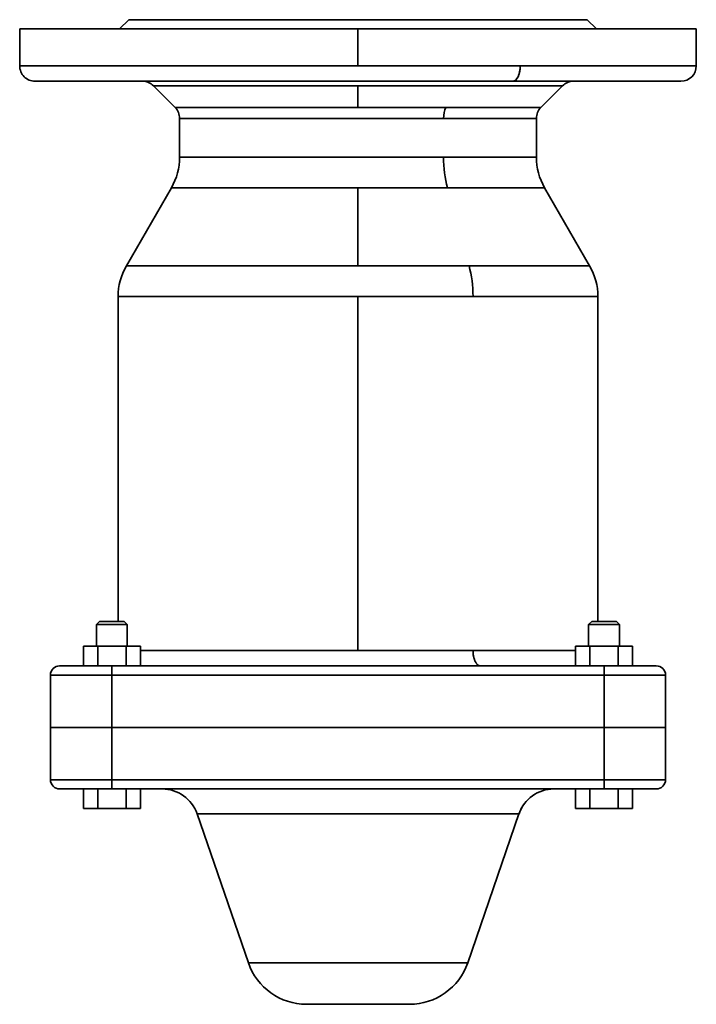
# Model space of a CAD drawing. Header units: inches. Extents: x 3928 to 5133, y 295 to 1597.
# Tile 3 of 12: x 4407 to 4627, y 295 to 615. Entities that reach past the tile are written whole.
import ezdxf

# ---------------------------------------------------------------- set-up
doc = ezdxf.new("R2010")
doc.units = ezdxf.units.IN
doc.header["$MEASUREMENT"] = 0

msp = doc.modelspace()

# ---------------------------------------------------------------- linework, layer by layer
at = {"color": 7, "lineweight": 35, "ltscale": 0.106066}
for p, q in [((4442.39, 615.19), (4439.39, 612.19)), ((4439.39, 612.19), (4442.39, 615.19)), ((4594.39, 612.19), (4591.39, 615.19)), ((4591.39, 615.19), (4594.39, 612.19))]:
    msp.add_line(p, q, dxfattribs=at)
at = {"color": 7, "lineweight": 35}
for p, q in [((4591.39, 615.19), (4442.39, 615.19)), ((4516.89, 612.19), (4406.89, 612.19)), ((4626.89, 612.19), (4516.89, 612.19)), ((4406.89, 600.19), (4516.89, 600.19)), ((4406.89, 600.19), (4516.89, 600.19)), ((4516.89, 600.19), (4569.63, 600.19)), ((4516.89, 600.19), (4569.63, 600.19)), ((4569.63, 600.19), (4626.89, 600.19)), ((4626.89, 600.19), (4569.63, 600.19)), ((4567.23, 595.19), (4411.89, 595.19)), ((4446.82, 595.19), (4586.96, 595.19)), ((4516.89, 593.73), (4450.36, 593.73)), ((4516.89, 593.73), (4450.36, 593.73)), ((4583.43, 593.73), (4516.89, 593.73)), ((4583.43, 593.73), (4516.89, 593.73)), ((4567.23, 595.19), (4621.85, 595.19)), ((4609.04, 595.19), (4586.96, 595.19)), ((4457.43, 586.65), (4516.89, 586.65)), ((4516.89, 586.65), (4457.43, 586.65)), ((4516.89, 586.65), (4545.4, 586.65)), ((4545.4, 586.65), (4516.89, 586.65)), ((4545.4, 586.65), (4576.35, 586.65)), ((4576.14, 586.65), (4545.4, 586.65)), ((4544.7, 583.12), (4458.89, 583.12)), ((4458.89, 583.12), (4544.7, 583.12)), ((4574.89, 583.12), (4544.7, 583.12)), ((4544.7, 583.12), (4574.89, 583.12)), ((4458.89, 570.55), (4544.7, 570.55)), ((4458.89, 570.55), (4544.7, 570.55)), ((4544.7, 570.55), (4574.89, 570.55)), ((4574.89, 570.55), (4544.7, 570.55)), ((4441.57, 535.19), (4456.21, 560.55)), ((4516.89, 560.55), (4456.21, 560.55)), ((4516.89, 560.55), (4456.21, 560.55)), ((4545.98, 560.55), (4516.89, 560.55)), ((4516.89, 560.55), (4516.89, 535.19)), ((4545.98, 560.55), (4516.89, 560.55)), ((4516.89, 535.19), (4516.89, 560.55)), ((4577.57, 560.55), (4545.98, 560.55)), ((4545.98, 560.55), (4577.57, 560.55)), ((4592.21, 535.19), (4577.57, 560.55)), ((4441.57, 535.19), (4516.89, 535.19)), ((4450.79, 535.19), (4516.89, 535.19)), ((4516.89, 535.19), (4553, 535.19)), ((4516.89, 535.19), (4553, 535.19)), ((4553, 535.19), (4592.21, 535.19)), ((4553, 535.19), (4592.21, 535.19)), ((4516.89, 525.19), (4438.89, 525.19)), ((4438.89, 419.59), (4438.89, 525.19)), ((4516.89, 525.19), (4448.44, 525.19)), ((4554.29, 525.19), (4516.89, 525.19)), ((4516.89, 410.19), (4516.89, 525.19)), ((4516.89, 525.19), (4516.89, 410.19)), ((4554.29, 525.19), (4516.89, 525.19)), ((4594.64, 525.19), (4554.29, 525.19)), ((4594.89, 525.19), (4554.29, 525.19)), ((4594.89, 419.59), (4594.89, 525.19)), ((4446.13, 410.19), (4516.89, 410.19)), ((4446.13, 410.19), (4516.89, 410.19)), ((4516.89, 410.19), (4554.29, 410.19)), ((4516.89, 410.19), (4554.29, 410.19)), ((4554.29, 410.19), (4587.65, 410.19)), ((4587.65, 410.19), (4554.29, 410.19)), ((4436.89, 405.19), (4596.89, 405.19)), ((4436.89, 405.19), (4596.89, 405.19)), ((4436.89, 402.19), (4416.89, 402.19)), ((4436.89, 402.19), (4416.89, 402.19)), ((4596.89, 402.19), (4436.89, 402.19)), ((4436.89, 402.19), (4596.89, 402.19)), ((4616.89, 402.19), (4596.89, 402.19)), ((4616.89, 402.19), (4596.89, 402.19)), ((4436.89, 385.19), (4416.89, 385.19)), ((4416.89, 385.19), (4436.89, 385.19)), ((4596.89, 385.19), (4436.89, 385.19)), ((4436.89, 385.19), (4596.89, 385.19)), ((4436.89, 385.19), (4596.89, 385.19)), ((4436.89, 385.19), (4596.89, 385.19)), ((4616.89, 385.19), (4596.89, 385.19)), ((4596.89, 385.19), (4616.89, 385.19)), ((4436.89, 368.19), (4416.89, 368.19)), ((4416.89, 368.19), (4436.89, 368.19)), ((4596.89, 368.19), (4436.89, 368.19)), ((4436.89, 368.19), (4596.89, 368.19)), ((4616.89, 368.19), (4596.89, 368.19)), ((4596.89, 368.19), (4616.89, 368.19)), ((4596.89, 365.19), (4436.89, 365.19)), ((4596.89, 365.19), (4436.89, 365.19)), ((4453.22, 365.19), (4580.57, 365.19)), ((4481.24, 308.68), (4464.57, 357.1)), ((4464.57, 357.1), (4569.22, 357.1)), ((4569.22, 357.1), (4464.57, 357.1)), ((4481.24, 308.68), (4464.57, 357.1)), ((4464.57, 357.1), (4481.24, 308.68)), ((4569.22, 357.1), (4552.55, 308.68)), ((4552.55, 308.68), (4569.22, 357.1)), ((4481.24, 308.68), (4552.55, 308.68)), ((4552.55, 308.68), (4481.24, 308.68)), ((4533.64, 295.19), (4500.15, 295.19)), ((4533.64, 295.19), (4500.15, 295.19))]:
    msp.add_line(p, q, dxfattribs=at)
at = {"color": 7, "lineweight": 35, "ltscale": 0.008968}
for p, q in [((4442.39, 615.19), (4442.75, 615.19)), ((4591.03, 615.19), (4591.39, 615.19))]:
    msp.add_line(p, q, dxfattribs=at)
at = {"color": 7, "lineweight": 35, "ltscale": 0.02682}
for p, q in [((4442.75, 615.19), (4443.82, 615.19)), ((4589.96, 615.19), (4591.03, 615.19))]:
    msp.add_line(p, q, dxfattribs=at)
at = {"color": 7, "lineweight": 35, "ltscale": 0.044411}
for p, q in [((4443.82, 615.19), (4445.6, 615.19)), ((4588.18, 615.19), (4589.96, 615.19))]:
    msp.add_line(p, q, dxfattribs=at)
at = {"color": 7, "lineweight": 35, "ltscale": 0.061575}
for p, q in [((4445.6, 615.19), (4448.06, 615.19)), ((4585.72, 615.19), (4588.18, 615.19))]:
    msp.add_line(p, q, dxfattribs=at)
at = {"color": 7, "lineweight": 35, "ltscale": 0.078148}
for p, q in [((4448.06, 615.19), (4451.19, 615.19)), ((4582.6, 615.19), (4585.72, 615.19))]:
    msp.add_line(p, q, dxfattribs=at)
at = {"color": 7, "lineweight": 35, "ltscale": 0.093967}
for p, q in [((4451.19, 615.19), (4454.95, 615.19)), ((4578.84, 615.19), (4582.6, 615.19))]:
    msp.add_line(p, q, dxfattribs=at)
at = {"color": 7, "lineweight": 35, "ltscale": 0.108879}
for p, q in [((4454.95, 615.19), (4459.3, 615.19)), ((4574.48, 615.19), (4578.84, 615.19))]:
    msp.add_line(p, q, dxfattribs=at)
at = {"color": 7, "lineweight": 35, "ltscale": 0.122746}
for p, q in [((4459.3, 615.19), (4464.21, 615.19)), ((4569.57, 615.19), (4574.48, 615.19))]:
    msp.add_line(p, q, dxfattribs=at)
at = {"color": 7, "lineweight": 35, "ltscale": 0.135429}
for p, q in [((4464.21, 615.19), (4469.63, 615.19)), ((4564.15, 615.19), (4569.57, 615.19))]:
    msp.add_line(p, q, dxfattribs=at)
at = {"color": 7, "lineweight": 35, "ltscale": 0.146808}
for p, q in [((4469.63, 615.19), (4475.5, 615.19)), ((4558.28, 615.19), (4564.15, 615.19))]:
    msp.add_line(p, q, dxfattribs=at)
at = {"color": 7, "lineweight": 35, "ltscale": 0.156772}
for p, q in [((4475.5, 615.19), (4481.77, 615.19)), ((4552.01, 615.19), (4558.28, 615.19))]:
    msp.add_line(p, q, dxfattribs=at)
at = {"color": 7, "lineweight": 35, "ltscale": 0.16523}
for p, q in [((4481.77, 615.19), (4488.38, 615.19)), ((4545.4, 615.19), (4552.01, 615.19))]:
    msp.add_line(p, q, dxfattribs=at)
at = {"color": 7, "lineweight": 35, "ltscale": 0.172092}
for p, q in [((4488.38, 615.19), (4495.27, 615.19)), ((4538.52, 615.19), (4545.4, 615.19))]:
    msp.add_line(p, q, dxfattribs=at)
at = {"color": 7, "lineweight": 35, "ltscale": 0.177299}
for p, q in [((4495.27, 615.19), (4502.36, 615.19)), ((4531.43, 615.19), (4538.52, 615.19))]:
    msp.add_line(p, q, dxfattribs=at)
at = {"color": 7, "lineweight": 35, "ltscale": 0.180798}
for p, q in [((4502.36, 615.19), (4509.59, 615.19)), ((4524.19, 615.19), (4531.43, 615.19))]:
    msp.add_line(p, q, dxfattribs=at)
at = {"color": 7, "lineweight": 35, "ltscale": 0.182558}
for p, q in [((4509.59, 615.19), (4516.89, 615.19)), ((4516.89, 615.19), (4524.19, 615.19))]:
    msp.add_line(p, q, dxfattribs=at)
at = {"color": 7, "lineweight": 35, "ltscale": 0.3}
for p, q in [((4406.89, 600.19), (4406.89, 612.19)), ((4516.89, 600.19), (4516.89, 612.19)), ((4516.89, 612.19), (4516.89, 600.19)), ((4626.89, 600.19), (4626.89, 612.19))]:
    msp.add_line(p, q, dxfattribs=at)
at = {"color": 7, "lineweight": 35, "ltscale": 0.013242}
for p, q in [((4406.89, 612.19), (4407.42, 612.19)), ((4626.36, 612.19), (4626.89, 612.19))]:
    msp.add_line(p, q, dxfattribs=at)
at = {"color": 7, "lineweight": 35, "ltscale": 0.039599}
msp.add_line((4407.42, 612.19), (4409.01, 612.19), dxfattribs=at)
at = {"color": 7, "lineweight": 35, "ltscale": 0.065574}
msp.add_line((4409.01, 612.19), (4411.63, 612.19), dxfattribs=at)
at = {"color": 7, "lineweight": 35, "ltscale": 0.090916}
for p, q in [((4411.63, 612.19), (4415.27, 612.19)), ((4618.52, 612.19), (4622.16, 612.19))]:
    msp.add_line(p, q, dxfattribs=at)
at = {"color": 7, "lineweight": 35, "ltscale": 0.115385}
for p, q in [((4415.27, 612.19), (4419.88, 612.19)), ((4613.9, 612.19), (4618.52, 612.19))]:
    msp.add_line(p, q, dxfattribs=at)
at = {"color": 7, "lineweight": 35, "ltscale": 0.138742}
for p, q in [((4419.88, 612.19), (4425.43, 612.19)), ((4608.35, 612.19), (4613.9, 612.19))]:
    msp.add_line(p, q, dxfattribs=at)
at = {"color": 7, "lineweight": 35, "ltscale": 0.160764}
for p, q in [((4425.43, 612.19), (4431.86, 612.19)), ((4601.92, 612.19), (4608.35, 612.19))]:
    msp.add_line(p, q, dxfattribs=at)
at = {"color": 7, "lineweight": 35, "ltscale": 0.181235}
for p, q in [((4431.86, 612.19), (4439.11, 612.19)), ((4594.67, 612.19), (4601.92, 612.19))]:
    msp.add_line(p, q, dxfattribs=at)
at = {"color": 7, "lineweight": 35, "ltscale": 0.199962}
for p, q in [((4439.11, 612.19), (4447.11, 612.19)), ((4586.68, 612.19), (4594.67, 612.19))]:
    msp.add_line(p, q, dxfattribs=at)
at = {"color": 7, "lineweight": 35, "ltscale": 0.216763}
for p, q in [((4447.11, 612.19), (4455.78, 612.19)), ((4578, 612.19), (4586.68, 612.19))]:
    msp.add_line(p, q, dxfattribs=at)
at = {"color": 7, "lineweight": 35, "ltscale": 0.231477}
for p, q in [((4455.78, 612.19), (4465.04, 612.19)), ((4568.75, 612.19), (4578, 612.19))]:
    msp.add_line(p, q, dxfattribs=at)
at = {"color": 7, "lineweight": 35, "ltscale": 0.243962}
for p, q in [((4465.04, 612.19), (4474.8, 612.19)), ((4558.99, 612.19), (4568.75, 612.19))]:
    msp.add_line(p, q, dxfattribs=at)
at = {"color": 7, "lineweight": 35, "ltscale": 0.254095}
for p, q in [((4474.8, 612.19), (4484.96, 612.19)), ((4548.82, 612.19), (4558.99, 612.19))]:
    msp.add_line(p, q, dxfattribs=at)
at = {"color": 7, "lineweight": 35, "ltscale": 0.261784}
for p, q in [((4484.96, 612.19), (4495.43, 612.19)), ((4538.35, 612.19), (4548.82, 612.19))]:
    msp.add_line(p, q, dxfattribs=at)
at = {"color": 7, "lineweight": 35, "ltscale": 0.266953}
for p, q in [((4495.43, 612.19), (4506.11, 612.19)), ((4527.67, 612.19), (4538.35, 612.19))]:
    msp.add_line(p, q, dxfattribs=at)
at = {"color": 7, "lineweight": 35, "ltscale": 0.269547}
for p, q in [((4506.11, 612.19), (4516.89, 612.19)), ((4516.89, 612.19), (4527.67, 612.19))]:
    msp.add_line(p, q, dxfattribs=at)
at = {"color": 7, "lineweight": 35, "ltscale": 0.065575}
msp.add_line((4622.16, 612.19), (4624.78, 612.19), dxfattribs=at)
at = {"color": 7, "lineweight": 35, "ltscale": 0.039598}
msp.add_line((4624.78, 612.19), (4626.36, 612.19), dxfattribs=at)
at = {"color": 7, "lineweight": 35, "ltscale": 0.02178}
msp.add_line((4411.9, 595.19), (4412.77, 595.19), dxfattribs=at)
at = {"color": 7, "lineweight": 35, "ltscale": 0.060532}
msp.add_line((4412.77, 595.19), (4415.19, 595.19), dxfattribs=at)
at = {"color": 7, "lineweight": 35, "ltscale": 0.100128}
msp.add_line((4415.19, 595.19), (4419.2, 595.19), dxfattribs=at)
at = {"color": 7, "lineweight": 35, "ltscale": 0.138773}
msp.add_line((4419.2, 595.19), (4424.75, 595.19), dxfattribs=at)
at = {"color": 7, "lineweight": 35, "ltscale": 0.475}
for p, q in [((4443.24, 595.19), (4424.24, 595.19)), ((4443.24, 595.19), (4424.24, 595.19)), ((4424.24, 595.19), (4443.24, 595.19)), ((4424.24, 595.19), (4443.24, 595.19)), ((4491.95, 595.19), (4472.95, 595.19)), ((4472.95, 595.19), (4491.95, 595.19)), ((4560.83, 595.19), (4541.83, 595.19)), ((4541.83, 595.19), (4560.83, 595.19)), ((4609.54, 595.19), (4590.54, 595.19)), ((4609.54, 595.19), (4590.54, 595.19)), ((4590.54, 595.19), (4609.54, 595.19)), ((4590.54, 595.19), (4609.54, 595.19))]:
    msp.add_line(p, q, dxfattribs=at)
at = {"color": 7, "lineweight": 35, "ltscale": 0.174628}
msp.add_line((4424.75, 595.19), (4431.73, 595.19), dxfattribs=at)
at = {"color": 7, "lineweight": 35, "ltscale": 0.206036}
msp.add_line((4431.73, 595.19), (4439.97, 595.19), dxfattribs=at)
at = {"color": 7, "lineweight": 35, "ltscale": 0.231717}
msp.add_line((4439.97, 595.19), (4449.24, 595.19), dxfattribs=at)
at = {"color": 7, "lineweight": 35, "ltscale": 0.25087}
msp.add_line((4449.24, 595.19), (4459.28, 595.19), dxfattribs=at)
at = {"color": 7, "lineweight": 35, "ltscale": 0.25}
for p, q in [((4450.36, 593.73), (4457.43, 586.65)), ((4583.43, 593.73), (4576.36, 586.65)), ((4441.89, 418.59), (4431.89, 418.59)), ((4431.89, 418.59), (4441.89, 418.59)), ((4601.89, 418.59), (4591.89, 418.59)), ((4591.89, 418.59), (4601.89, 418.59))]:
    msp.add_line(p, q, dxfattribs=at)
at = {"color": 7, "lineweight": 35, "ltscale": 0.263231}
msp.add_line((4459.28, 595.19), (4469.81, 595.19), dxfattribs=at)
at = {"color": 7, "lineweight": 35, "ltscale": 0.269044}
msp.add_line((4469.81, 595.19), (4480.57, 595.19), dxfattribs=at)
at = {"color": 7, "lineweight": 35, "ltscale": 0.268935}
msp.add_line((4480.57, 595.19), (4491.32, 595.19), dxfattribs=at)
at = {"color": 7, "lineweight": 35, "ltscale": 0.263795}
msp.add_line((4491.32, 595.19), (4501.88, 595.19), dxfattribs=at)
at = {"color": 7, "lineweight": 35, "ltscale": 0.254645}
msp.add_line((4501.88, 595.19), (4512.06, 595.19), dxfattribs=at)
at = {"color": 7, "lineweight": 35, "ltscale": 0.242516}
msp.add_line((4512.06, 595.19), (4521.76, 595.19), dxfattribs=at)
at = {"color": 7, "lineweight": 35, "ltscale": 0.176777}
for p, q in [((4516.89, 593.73), (4516.89, 586.65)), ((4516.89, 586.65), (4516.89, 593.73))]:
    msp.add_line(p, q, dxfattribs=at)
at = {"color": 7, "lineweight": 35, "ltscale": 0.22836}
msp.add_line((4521.76, 595.19), (4530.9, 595.19), dxfattribs=at)
at = {"color": 7, "lineweight": 35, "ltscale": 0.213007}
msp.add_line((4530.9, 595.19), (4539.42, 595.19), dxfattribs=at)
at = {"color": 7, "lineweight": 35, "ltscale": 0.197142}
msp.add_line((4539.42, 595.19), (4547.3, 595.19), dxfattribs=at)
at = {"color": 7, "lineweight": 35, "ltscale": 0.18129}
msp.add_line((4547.3, 595.19), (4554.55, 595.19), dxfattribs=at)
at = {"color": 7, "lineweight": 35, "ltscale": 0.316931}
msp.add_line((4554.55, 595.19), (4567.23, 595.19), dxfattribs=at)
at = {"color": 7, "lineweight": 35, "ltscale": 0.095018}
msp.add_line((4580.44, 595.19), (4584.24, 595.19), dxfattribs=at)
at = {"color": 7, "lineweight": 35, "ltscale": 0.087877}
msp.add_line((4588.3, 595.19), (4591.81, 595.19), dxfattribs=at)
at = {"color": 7, "lineweight": 35, "ltscale": 0.079268}
msp.add_line((4595.49, 595.19), (4598.66, 595.19), dxfattribs=at)
at = {"color": 7, "lineweight": 35, "ltscale": 0.069495}
msp.add_line((4601.95, 595.19), (4604.73, 595.19), dxfattribs=at)
at = {"color": 7, "lineweight": 35, "ltscale": 0.058849}
msp.add_line((4607.59, 595.19), (4609.94, 595.19), dxfattribs=at)
at = {"color": 7, "lineweight": 35, "ltscale": 0.321346}
msp.add_line((4621.89, 595.19), (4609.04, 595.19), dxfattribs=at)
at = {"color": 7, "lineweight": 35, "ltscale": 0.05697}
msp.add_line((4611.98, 595.19), (4614.26, 595.19), dxfattribs=at)
at = {"color": 7, "lineweight": 35, "ltscale": 0.039297}
msp.add_line((4616.07, 595.19), (4617.64, 595.19), dxfattribs=at)
at = {"color": 7, "lineweight": 35, "ltscale": 0.033229}
msp.add_line((4617.64, 595.19), (4618.97, 595.19), dxfattribs=at)
at = {"color": 7, "lineweight": 35, "ltscale": 0.035472}
msp.add_line((4620.06, 595.19), (4621.48, 595.19), dxfattribs=at)
at = {"color": 7, "lineweight": 35, "ltscale": 0.008461}
msp.add_line((4621.48, 595.19), (4621.81, 595.19), dxfattribs=at)
at = {"color": 7, "lineweight": 35, "ltscale": 0.001044}
msp.add_line((4621.85, 595.19), (4621.89, 595.19), dxfattribs=at)
at = {"color": 7, "lineweight": 35, "ltscale": 0.0007}
msp.add_line((4621.89, 595.19), (4621.86, 595.19), dxfattribs=at)
at = {"color": 7, "lineweight": 35, "ltscale": 0.000108}
msp.add_line((4576.35, 586.65), (4576.36, 586.65), dxfattribs=at)
at = {"color": 7, "lineweight": 35, "ltscale": 0.314249}
for p, q in [((4458.89, 570.55), (4458.89, 583.12)), ((4458.89, 583.12), (4458.89, 570.55)), ((4574.89, 583.12), (4574.89, 570.55)), ((4574.89, 583.12), (4574.89, 570.55))]:
    msp.add_line(p, q, dxfattribs=at)
at = {"color": 7, "lineweight": 35, "ltscale": 0.045218}
msp.add_line((4570.14, 560.55), (4568.33, 560.55), dxfattribs=at)
at = {"color": 7, "lineweight": 35, "ltscale": 0.228679}
msp.add_line((4441.64, 535.19), (4450.79, 535.19), dxfattribs=at)
at = {"color": 7, "lineweight": 35, "ltscale": 0.23871}
msp.add_line((4448.44, 525.19), (4438.89, 525.19), dxfattribs=at)
at = {"color": 7, "lineweight": 35, "ltscale": 0.000237}
msp.add_line((4594.89, 525.19), (4594.88, 525.19), dxfattribs=at)
at = {"color": 7, "lineweight": 35, "ltscale": 0.035355}
for p, q in [((4432.89, 419.59), (4431.89, 418.59)), ((4431.89, 418.59), (4432.89, 419.59)), ((4441.89, 418.59), (4440.89, 419.59)), ((4440.89, 419.59), (4441.89, 418.59)), ((4592.89, 419.59), (4591.89, 418.59)), ((4591.89, 418.59), (4592.89, 419.59)), ((4601.89, 418.59), (4600.89, 419.59)), ((4600.89, 419.59), (4601.89, 418.59))]:
    msp.add_line(p, q, dxfattribs=at)
at = {"color": 7, "lineweight": 35, "ltscale": 0.2}
for p, q in [((4440.89, 419.59), (4432.89, 419.59)), ((4600.89, 419.59), (4592.89, 419.59))]:
    msp.add_line(p, q, dxfattribs=at)
at = {"color": 7, "lineweight": 35, "ltscale": 0.001921}
for p, q in [((4432.89, 419.59), (4432.97, 419.59)), ((4440.82, 419.59), (4440.89, 419.59)), ((4592.89, 419.59), (4592.97, 419.59)), ((4600.82, 419.59), (4600.89, 419.59))]:
    msp.add_line(p, q, dxfattribs=at)
at = {"color": 7, "lineweight": 35, "ltscale": 0.005692}
for p, q in [((4432.97, 419.59), (4433.2, 419.59)), ((4440.59, 419.59), (4440.82, 419.59)), ((4592.97, 419.59), (4593.2, 419.59)), ((4600.59, 419.59), (4600.82, 419.59))]:
    msp.add_line(p, q, dxfattribs=at)
at = {"color": 7, "lineweight": 35, "ltscale": 0.009241}
for p, q in [((4433.2, 419.59), (4433.57, 419.59)), ((4440.22, 419.59), (4440.59, 419.59)), ((4593.2, 419.59), (4593.57, 419.59)), ((4600.22, 419.59), (4600.59, 419.59))]:
    msp.add_line(p, q, dxfattribs=at)
at = {"color": 7, "lineweight": 35, "ltscale": 0.012436}
for p, q in [((4433.57, 419.59), (4434.06, 419.59)), ((4439.72, 419.59), (4440.22, 419.59)), ((4593.57, 419.59), (4594.06, 419.59)), ((4599.72, 419.59), (4600.22, 419.59))]:
    msp.add_line(p, q, dxfattribs=at)
at = {"color": 7, "lineweight": 35, "ltscale": 0.015154}
for p, q in [((4434.06, 419.59), (4434.67, 419.59)), ((4439.11, 419.59), (4439.72, 419.59)), ((4594.06, 419.59), (4594.67, 419.59)), ((4599.11, 419.59), (4599.72, 419.59))]:
    msp.add_line(p, q, dxfattribs=at)
at = {"color": 7, "lineweight": 35, "ltscale": 0.01729}
for p, q in [((4434.67, 419.59), (4435.36, 419.59)), ((4438.42, 419.59), (4439.11, 419.59)), ((4594.67, 419.59), (4595.36, 419.59)), ((4598.42, 419.59), (4599.11, 419.59))]:
    msp.add_line(p, q, dxfattribs=at)
at = {"color": 7, "lineweight": 35, "ltscale": 0.018759}
for p, q in [((4435.36, 419.59), (4436.11, 419.59)), ((4437.67, 419.59), (4438.42, 419.59)), ((4595.36, 419.59), (4596.11, 419.59)), ((4597.67, 419.59), (4598.42, 419.59))]:
    msp.add_line(p, q, dxfattribs=at)
at = {"color": 7, "lineweight": 35, "ltscale": 0.019508}
for p, q in [((4436.11, 419.59), (4436.89, 419.59)), ((4436.89, 419.59), (4437.67, 419.59)), ((4596.11, 419.59), (4596.89, 419.59)), ((4596.89, 419.59), (4597.67, 419.59))]:
    msp.add_line(p, q, dxfattribs=at)
at = {"color": 7, "lineweight": 35, "ltscale": 0.175}
for p, q in [((4431.89, 411.59), (4431.89, 418.59)), ((4431.89, 418.59), (4431.89, 411.59)), ((4431.89, 411.59), (4431.89, 418.59)), ((4431.89, 418.59), (4431.89, 411.59)), ((4441.89, 418.59), (4441.89, 411.59)), ((4441.89, 418.59), (4441.89, 411.59)), ((4591.89, 411.59), (4591.89, 418.59)), ((4591.89, 418.59), (4591.89, 411.59)), ((4601.89, 418.59), (4601.89, 411.59)), ((4601.89, 418.59), (4601.89, 411.59))]:
    msp.add_line(p, q, dxfattribs=at)
at = {"color": 7, "lineweight": 35, "ltscale": 0.115469}
for p, q in [((4427.65, 411.59), (4432.27, 411.59)), ((4432.27, 411.59), (4427.65, 411.59)), ((4441.51, 411.59), (4446.13, 411.59)), ((4446.13, 411.59), (4441.51, 411.59)), ((4587.65, 411.59), (4592.27, 411.59)), ((4592.27, 411.59), (4587.65, 411.59)), ((4601.51, 411.59), (4606.13, 411.59)), ((4606.13, 411.59), (4601.51, 411.59)), ((4432.27, 365.19), (4427.65, 365.19)), ((4432.27, 365.19), (4427.65, 365.19)), ((4446.13, 365.19), (4441.51, 365.19)), ((4446.13, 365.19), (4441.51, 365.19)), ((4592.27, 365.19), (4587.65, 365.19)), ((4592.27, 365.19), (4587.65, 365.19)), ((4606.13, 365.19), (4601.51, 365.19)), ((4606.13, 365.19), (4601.51, 365.19)), ((4432.27, 358.79), (4427.65, 358.79)), ((4432.27, 358.79), (4427.65, 358.79)), ((4427.65, 358.79), (4432.27, 358.79)), ((4432.27, 358.79), (4427.65, 358.79)), ((4427.65, 358.79), (4432.27, 358.79)), ((4446.13, 358.79), (4441.51, 358.79)), ((4446.13, 358.79), (4441.51, 358.79)), ((4441.51, 358.79), (4446.13, 358.79)), ((4446.13, 358.79), (4441.51, 358.79)), ((4441.51, 358.79), (4446.13, 358.79)), ((4592.27, 358.79), (4587.65, 358.79)), ((4592.27, 358.79), (4587.65, 358.79)), ((4587.65, 358.79), (4592.27, 358.79)), ((4592.27, 358.79), (4587.65, 358.79)), ((4587.65, 358.79), (4592.27, 358.79)), ((4606.13, 358.79), (4601.51, 358.79)), ((4606.13, 358.79), (4601.51, 358.79)), ((4601.51, 358.79), (4606.13, 358.79)), ((4606.13, 358.79), (4601.51, 358.79)), ((4601.51, 358.79), (4606.13, 358.79))]:
    msp.add_line(p, q, dxfattribs=at)
at = {"color": 7, "lineweight": 35, "ltscale": 0.16}
for p, q in [((4427.65, 411.59), (4427.65, 405.19)), ((4427.65, 405.19), (4427.65, 411.59)), ((4427.65, 411.59), (4427.65, 405.19)), ((4427.65, 405.19), (4427.65, 411.59)), ((4432.27, 405.19), (4432.27, 411.59)), ((4432.27, 411.59), (4432.27, 405.19)), ((4441.51, 405.19), (4441.51, 411.59)), ((4441.51, 411.59), (4441.51, 405.19)), ((4446.13, 405.19), (4446.13, 411.59)), ((4446.13, 411.59), (4446.13, 405.19)), ((4587.65, 411.59), (4587.65, 405.19)), ((4587.65, 405.19), (4587.65, 411.59)), ((4592.27, 405.19), (4592.27, 411.59)), ((4592.27, 411.59), (4592.27, 405.19)), ((4601.51, 405.19), (4601.51, 411.59)), ((4601.51, 411.59), (4601.51, 405.19)), ((4606.13, 405.19), (4606.13, 411.59)), ((4606.13, 411.59), (4606.13, 405.19)), ((4427.65, 358.79), (4427.65, 365.19)), ((4427.65, 365.19), (4427.65, 358.79)), ((4427.65, 358.79), (4427.65, 365.19)), ((4427.65, 365.19), (4427.65, 358.79)), ((4432.27, 365.19), (4432.27, 358.79)), ((4432.27, 358.79), (4432.27, 365.19)), ((4441.51, 365.19), (4441.51, 358.79)), ((4441.51, 358.79), (4441.51, 365.19)), ((4446.13, 365.19), (4446.13, 358.79)), ((4446.13, 358.79), (4446.13, 365.19)), ((4587.65, 358.79), (4587.65, 365.19)), ((4587.65, 365.19), (4587.65, 358.79)), ((4587.65, 358.79), (4587.65, 365.19)), ((4587.65, 365.19), (4587.65, 358.79)), ((4592.27, 365.19), (4592.27, 358.79)), ((4592.27, 358.79), (4592.27, 365.19)), ((4601.51, 365.19), (4601.51, 358.79)), ((4601.51, 358.79), (4601.51, 365.19)), ((4606.13, 365.19), (4606.13, 358.79)), ((4606.13, 358.79), (4606.13, 365.19))]:
    msp.add_line(p, q, dxfattribs=at)
at = {"color": 7, "lineweight": 35, "ltscale": 0.230942}
for p, q in [((4432.27, 411.59), (4441.51, 411.59)), ((4441.51, 411.59), (4432.27, 411.59)), ((4592.27, 411.59), (4601.51, 411.59)), ((4601.51, 411.59), (4592.27, 411.59)), ((4441.51, 365.19), (4432.27, 365.19)), ((4441.51, 365.19), (4432.27, 365.19)), ((4601.51, 365.19), (4592.27, 365.19)), ((4601.51, 365.19), (4592.27, 365.19)), ((4441.51, 358.79), (4432.27, 358.79)), ((4441.51, 358.79), (4432.27, 358.79)), ((4432.27, 358.79), (4441.51, 358.79)), ((4441.51, 358.79), (4432.27, 358.79)), ((4432.27, 358.79), (4441.51, 358.79)), ((4601.51, 358.79), (4592.27, 358.79)), ((4601.51, 358.79), (4592.27, 358.79)), ((4592.27, 358.79), (4601.51, 358.79)), ((4601.51, 358.79), (4592.27, 358.79)), ((4592.27, 358.79), (4601.51, 358.79))]:
    msp.add_line(p, q, dxfattribs=at)
at = {"color": 7, "lineweight": 35, "ltscale": 0.425}
for p, q in [((4419.89, 405.19), (4436.89, 405.19)), ((4596.89, 405.19), (4613.89, 405.19)), ((4416.89, 385.19), (4416.89, 402.19)), ((4416.89, 385.19), (4416.89, 402.19)), ((4416.89, 402.19), (4416.89, 385.19)), ((4436.89, 402.19), (4436.89, 385.19)), ((4436.89, 385.19), (4436.89, 402.19)), ((4596.89, 385.19), (4596.89, 402.19)), ((4596.89, 402.19), (4596.89, 385.19)), ((4616.89, 402.19), (4616.89, 385.19)), ((4616.89, 402.19), (4616.89, 385.19)), ((4416.89, 368.19), (4416.89, 385.19)), ((4416.89, 368.19), (4416.89, 385.19)), ((4416.89, 385.19), (4416.89, 368.19)), ((4436.89, 368.19), (4436.89, 385.19)), ((4436.89, 385.19), (4436.89, 368.19)), ((4596.89, 368.19), (4596.89, 385.19)), ((4596.89, 385.19), (4596.89, 368.19)), ((4616.89, 385.19), (4616.89, 368.19)), ((4616.89, 385.19), (4616.89, 368.19))]:
    msp.add_line(p, q, dxfattribs=at)
at = {"color": 7, "lineweight": 35, "ltscale": 0.007095}
for p, q in [((4419.89, 405.19), (4420.18, 405.19)), ((4613.61, 405.19), (4613.89, 405.19))]:
    msp.add_line(p, q, dxfattribs=at)
at = {"color": 7, "lineweight": 35, "ltscale": 0.022745}
for p, q in [((4420.18, 405.19), (4421.09, 405.19)), ((4612.7, 405.19), (4613.61, 405.19))]:
    msp.add_line(p, q, dxfattribs=at)
at = {"color": 7, "lineweight": 35, "ltscale": 0.017639}
for p, q in [((4421.09, 405.19), (4421.79, 405.19)), ((4611.99, 405.19), (4612.7, 405.19))]:
    msp.add_line(p, q, dxfattribs=at)
at = {"color": 7, "lineweight": 35, "ltscale": 0.021797}
for p, q in [((4421.79, 405.19), (4422.66, 405.19)), ((4611.12, 405.19), (4611.99, 405.19))]:
    msp.add_line(p, q, dxfattribs=at)
at = {"color": 7, "lineweight": 35, "ltscale": 0.025774}
for p, q in [((4422.66, 405.19), (4423.69, 405.19)), ((4610.09, 405.19), (4611.12, 405.19))]:
    msp.add_line(p, q, dxfattribs=at)
at = {"color": 7, "lineweight": 35, "ltscale": 0.02943}
for p, q in [((4423.69, 405.19), (4424.87, 405.19)), ((4608.91, 405.19), (4610.09, 405.19))]:
    msp.add_line(p, q, dxfattribs=at)
at = {"color": 7, "lineweight": 35, "ltscale": 0.032643}
for p, q in [((4424.87, 405.19), (4426.18, 405.19)), ((4607.61, 405.19), (4608.91, 405.19))]:
    msp.add_line(p, q, dxfattribs=at)
at = {"color": 7, "lineweight": 35, "ltscale": 0.035313}
for p, q in [((4426.18, 405.19), (4427.59, 405.19)), ((4606.19, 405.19), (4607.61, 405.19))]:
    msp.add_line(p, q, dxfattribs=at)
at = {"color": 7, "lineweight": 35, "ltscale": 0.037364}
for p, q in [((4427.59, 405.19), (4429.08, 405.19)), ((4604.7, 405.19), (4606.19, 405.19))]:
    msp.add_line(p, q, dxfattribs=at)
at = {"color": 7, "lineweight": 35, "ltscale": 0.038759}
for p, q in [((4429.08, 405.19), (4430.63, 405.19)), ((4603.15, 405.19), (4604.7, 405.19))]:
    msp.add_line(p, q, dxfattribs=at)
at = {"color": 7, "lineweight": 35, "ltscale": 0.079106}
for p, q in [((4430.63, 405.19), (4433.8, 405.19)), ((4599.99, 405.19), (4603.15, 405.19))]:
    msp.add_line(p, q, dxfattribs=at)
at = {"color": 7, "lineweight": 35, "ltscale": 0.077335}
for p, q in [((4433.8, 405.19), (4436.89, 405.19)), ((4596.89, 405.19), (4599.99, 405.19))]:
    msp.add_line(p, q, dxfattribs=at)
at = {"color": 7, "lineweight": 35, "ltscale": 0.075}
for p, q in [((4436.89, 405.19), (4436.89, 402.19)), ((4436.89, 405.19), (4436.89, 402.19)), ((4596.89, 402.19), (4596.89, 405.19)), ((4596.89, 402.19), (4596.89, 405.19)), ((4436.89, 368.19), (4436.89, 365.19)), ((4436.89, 365.19), (4436.89, 368.19)), ((4596.89, 368.19), (4596.89, 365.19)), ((4596.89, 365.19), (4596.89, 368.19))]:
    msp.add_line(p, q, dxfattribs=at)
at = {"color": 7, "lineweight": 35, "ltscale": 0.002408}
for p, q in [((4416.89, 385.19), (4416.99, 385.19)), ((4616.8, 385.19), (4616.89, 385.19))]:
    msp.add_line(p, q, dxfattribs=at)
at = {"color": 7, "lineweight": 35, "ltscale": 0.009607}
for p, q in [((4416.89, 385.19), (4417.28, 385.19)), ((4616.51, 385.19), (4616.89, 385.19))]:
    msp.add_line(p, q, dxfattribs=at)
at = {"color": 7, "lineweight": 35, "ltscale": 0.007199}
for p, q in [((4416.99, 385.19), (4417.28, 385.19)), ((4616.51, 385.19), (4616.8, 385.19))]:
    msp.add_line(p, q, dxfattribs=at)
at = {"color": 7, "lineweight": 35, "ltscale": 0.011923}
for p, q in [((4417.28, 385.19), (4417.75, 385.19)), ((4616.03, 385.19), (4616.51, 385.19))]:
    msp.add_line(p, q, dxfattribs=at)
at = {"color": 7, "lineweight": 35, "ltscale": 0.028453}
for p, q in [((4417.28, 385.19), (4418.41, 385.19)), ((4615.37, 385.19), (4616.51, 385.19))]:
    msp.add_line(p, q, dxfattribs=at)
at = {"color": 7, "lineweight": 35, "ltscale": 0.01653}
for p, q in [((4417.75, 385.19), (4418.41, 385.19)), ((4615.37, 385.19), (4616.03, 385.19))]:
    msp.add_line(p, q, dxfattribs=at)
at = {"color": 7, "lineweight": 35, "ltscale": 0.020979}
for p, q in [((4418.41, 385.19), (4419.25, 385.19)), ((4614.53, 385.19), (4615.37, 385.19))]:
    msp.add_line(p, q, dxfattribs=at)
at = {"color": 7, "lineweight": 35, "ltscale": 0.046205}
for p, q in [((4418.41, 385.19), (4420.26, 385.19)), ((4613.52, 385.19), (4615.37, 385.19))]:
    msp.add_line(p, q, dxfattribs=at)
at = {"color": 7, "lineweight": 35, "ltscale": 0.025226}
for p, q in [((4419.25, 385.19), (4420.26, 385.19)), ((4613.52, 385.19), (4614.53, 385.19))]:
    msp.add_line(p, q, dxfattribs=at)
at = {"color": 7, "lineweight": 35, "ltscale": 0.02923}
for p, q in [((4420.26, 385.19), (4421.43, 385.19)), ((4612.35, 385.19), (4613.52, 385.19))]:
    msp.add_line(p, q, dxfattribs=at)
at = {"color": 7, "lineweight": 35, "ltscale": 0.062181}
for p, q in [((4420.26, 385.19), (4422.75, 385.19)), ((4611.03, 385.19), (4613.52, 385.19))]:
    msp.add_line(p, q, dxfattribs=at)
at = {"color": 7, "lineweight": 35, "ltscale": 0.032951}
for p, q in [((4421.43, 385.19), (4422.75, 385.19)), ((4611.03, 385.19), (4612.35, 385.19))]:
    msp.add_line(p, q, dxfattribs=at)
at = {"color": 7, "lineweight": 35, "ltscale": 0.036357}
for p, q in [((4422.75, 385.19), (4424.2, 385.19)), ((4609.58, 385.19), (4611.03, 385.19))]:
    msp.add_line(p, q, dxfattribs=at)
at = {"color": 7, "lineweight": 35, "ltscale": 0.075769}
for p, q in [((4422.75, 385.19), (4425.78, 385.19)), ((4608, 385.19), (4611.03, 385.19))]:
    msp.add_line(p, q, dxfattribs=at)
at = {"color": 7, "lineweight": 35, "ltscale": 0.039412}
for p, q in [((4424.2, 385.19), (4425.78, 385.19)), ((4608, 385.19), (4609.58, 385.19))]:
    msp.add_line(p, q, dxfattribs=at)
at = {"color": 7, "lineweight": 35, "ltscale": 0.042087}
for p, q in [((4425.78, 385.19), (4427.46, 385.19)), ((4606.32, 385.19), (4608, 385.19))]:
    msp.add_line(p, q, dxfattribs=at)
at = {"color": 7, "lineweight": 35, "ltscale": 0.086443}
for p, q in [((4425.78, 385.19), (4429.24, 385.19)), ((4604.55, 385.19), (4608, 385.19))]:
    msp.add_line(p, q, dxfattribs=at)
at = {"color": 7, "lineweight": 35, "ltscale": 0.044356}
for p, q in [((4427.46, 385.19), (4429.24, 385.19)), ((4604.55, 385.19), (4606.32, 385.19))]:
    msp.add_line(p, q, dxfattribs=at)
at = {"color": 7, "lineweight": 35, "ltscale": 0.046199}
for p, q in [((4429.24, 385.19), (4431.09, 385.19)), ((4602.7, 385.19), (4604.55, 385.19))]:
    msp.add_line(p, q, dxfattribs=at)
at = {"color": 7, "lineweight": 35, "ltscale": 0.093797}
for p, q in [((4429.24, 385.19), (4432.99, 385.19)), ((4600.79, 385.19), (4604.55, 385.19))]:
    msp.add_line(p, q, dxfattribs=at)
at = {"color": 7, "lineweight": 35, "ltscale": 0.047598}
for p, q in [((4431.09, 385.19), (4432.99, 385.19)), ((4600.79, 385.19), (4602.7, 385.19))]:
    msp.add_line(p, q, dxfattribs=at)
at = {"color": 7, "lineweight": 35, "ltscale": 0.048537}
for p, q in [((4432.99, 385.19), (4434.93, 385.19)), ((4598.85, 385.19), (4600.79, 385.19))]:
    msp.add_line(p, q, dxfattribs=at)
at = {"color": 7, "lineweight": 35, "ltscale": 0.097545}
for p, q in [((4432.99, 385.19), (4436.89, 385.19)), ((4596.89, 385.19), (4600.79, 385.19))]:
    msp.add_line(p, q, dxfattribs=at)
at = {"color": 7, "lineweight": 35, "ltscale": 0.049008}
for p, q in [((4434.93, 385.19), (4436.89, 385.19)), ((4596.89, 385.19), (4598.85, 385.19))]:
    msp.add_line(p, q, dxfattribs=at)
at = {"color": 7, "lineweight": 35, "ltscale": 0.144026}
for p, q in [((4419.89, 365.19), (4425.65, 365.19)), ((4613.89, 365.19), (4608.13, 365.19))]:
    msp.add_line(p, q, dxfattribs=at)
at = {"color": 7, "lineweight": 35, "ltscale": 0.039751}
for p, q in [((4421.48, 365.19), (4419.89, 365.19)), ((4612.3, 365.19), (4613.89, 365.19))]:
    msp.add_line(p, q, dxfattribs=at)
at = {"color": 7, "lineweight": 35, "ltscale": 0.006602}
msp.add_line((4420.16, 365.19), (4419.89, 365.19), dxfattribs=at)
at = {"color": 7, "lineweight": 35, "ltscale": 0.017307}
msp.add_line((4420.85, 365.19), (4420.16, 365.19), dxfattribs=at)
at = {"color": 7, "lineweight": 35, "ltscale": 0.024426}
msp.add_line((4421.83, 365.19), (4420.85, 365.19), dxfattribs=at)
at = {"color": 7, "lineweight": 35, "ltscale": 0.066376}
for p, q in [((4424.14, 365.19), (4421.48, 365.19)), ((4609.65, 365.19), (4612.3, 365.19))]:
    msp.add_line(p, q, dxfattribs=at)
at = {"color": 7, "lineweight": 35, "ltscale": 0.028351}
msp.add_line((4422.96, 365.19), (4421.83, 365.19), dxfattribs=at)
at = {"color": 7, "lineweight": 35, "ltscale": 0.029568}
msp.add_line((4424.14, 365.19), (4422.96, 365.19), dxfattribs=at)
at = {"color": 7, "lineweight": 35, "ltscale": 0.087936}
msp.add_line((4427.65, 365.19), (4424.14, 365.19), dxfattribs=at)
at = {"color": 7, "lineweight": 35, "ltscale": 0.02861}
msp.add_line((4425.29, 365.19), (4424.14, 365.19), dxfattribs=at)
at = {"color": 7, "lineweight": 35, "ltscale": 0.048042}
msp.add_line((4427.21, 365.19), (4425.29, 365.19), dxfattribs=at)
at = {"color": 7, "lineweight": 35, "ltscale": 0.101492}
msp.add_line((4425.65, 365.19), (4429.71, 365.19), dxfattribs=at)
at = {"color": 7, "lineweight": 35, "ltscale": 0.029225}
msp.add_line((4428.38, 365.19), (4427.21, 365.19), dxfattribs=at)
at = {"color": 7, "lineweight": 35, "ltscale": 0.056427}
msp.add_line((4430.63, 365.19), (4428.38, 365.19), dxfattribs=at)
at = {"color": 7, "lineweight": 35, "ltscale": 0.179482}
msp.add_line((4429.71, 365.19), (4436.89, 365.19), dxfattribs=at)
at = {"color": 7, "lineweight": 35, "ltscale": 0.067499}
msp.add_line((4433.33, 365.19), (4430.63, 365.19), dxfattribs=at)
at = {"color": 7, "lineweight": 35, "ltscale": 0.036288}
msp.add_line((4434.79, 365.19), (4433.33, 365.19), dxfattribs=at)
at = {"color": 7, "lineweight": 35, "ltscale": 0.052654}
msp.add_line((4436.89, 365.19), (4434.79, 365.19), dxfattribs=at)
at = {"color": 7, "lineweight": 35, "ltscale": 0.177235}
for p, q in [((4453.22, 365.19), (4446.13, 365.19)), ((4587.65, 365.19), (4580.57, 365.19))]:
    msp.add_line(p, q, dxfattribs=at)
at = {"color": 7, "lineweight": 35, "ltscale": 0.318874}
msp.add_line((4596.89, 365.19), (4609.65, 365.19), dxfattribs=at)
at = {"color": 7, "lineweight": 35, "ltscale": 0.074622}
msp.add_line((4599.88, 365.19), (4596.89, 365.19), dxfattribs=at)
at = {"color": 7, "lineweight": 35, "ltscale": 0.065915}
msp.add_line((4602.51, 365.19), (4599.88, 365.19), dxfattribs=at)
at = {"color": 7, "lineweight": 35, "ltscale": 0.056311}
msp.add_line((4604.77, 365.19), (4602.51, 365.19), dxfattribs=at)
at = {"color": 7, "lineweight": 35, "ltscale": 0.046674}
msp.add_line((4606.63, 365.19), (4604.77, 365.19), dxfattribs=at)
at = {"color": 7, "lineweight": 35, "ltscale": 0.050031}
msp.add_line((4608.13, 365.19), (4606.13, 365.19), dxfattribs=at)
at = {"color": 7, "lineweight": 35, "ltscale": 0.037598}
msp.add_line((4608.14, 365.19), (4606.63, 365.19), dxfattribs=at)
at = {"color": 7, "lineweight": 35, "ltscale": 0.029442}
msp.add_line((4609.31, 365.19), (4608.14, 365.19), dxfattribs=at)
at = {"color": 7, "lineweight": 35, "ltscale": 0.03875}
msp.add_line((4610.86, 365.19), (4609.31, 365.19), dxfattribs=at)
at = {"color": 7, "lineweight": 35, "ltscale": 0.018542}
msp.add_line((4611.61, 365.19), (4610.86, 365.19), dxfattribs=at)
at = {"color": 7, "lineweight": 35, "ltscale": 0.027307}
msp.add_line((4612.7, 365.19), (4611.61, 365.19), dxfattribs=at)
at = {"color": 7, "lineweight": 35, "ltscale": 0.020432}
msp.add_line((4613.52, 365.19), (4612.7, 365.19), dxfattribs=at)
at = {"color": 7, "lineweight": 35, "ltscale": 0.006136}
msp.add_line((4613.76, 365.19), (4613.52, 365.19), dxfattribs=at)
at = {"color": 7, "lineweight": 35, "ltscale": 0.00688}
msp.add_line((4464.57, 357.1), (4464.47, 357.36), dxfattribs=at)
at = {"color": 7, "lineweight": 35, "ltscale": 0.00665}
msp.add_line((4464.48, 357.35), (4464.57, 357.1), dxfattribs=at)
at = {"color": 7, "lineweight": 35, "ltscale": 0.001646}
msp.add_line((4464.54, 357.16), (4464.57, 357.1), dxfattribs=at)
at = {"color": 7, "lineweight": 35, "ltscale": 0.001247}
msp.add_line((4464.57, 357.1), (4464.55, 357.14), dxfattribs=at)
at = {"color": 7, "lineweight": 35, "ltscale": 0.002042}
msp.add_line((4500.15, 295.19), (4500.23, 295.19), dxfattribs=at)
at = {"color": 7, "lineweight": 35, "ltscale": 0.006061}
msp.add_line((4500.23, 295.19), (4500.47, 295.19), dxfattribs=at)
at = {"color": 7, "lineweight": 35, "ltscale": 0.023886}
msp.add_line((4500.47, 295.19), (4501.43, 295.19), dxfattribs=at)
at = {"color": 7, "lineweight": 35, "ltscale": 0.038727}
msp.add_line((4501.43, 295.19), (4502.98, 295.19), dxfattribs=at)
at = {"color": 7, "lineweight": 35, "ltscale": 0.052075}
msp.add_line((4502.98, 295.19), (4505.06, 295.19), dxfattribs=at)
at = {"color": 7, "lineweight": 35, "ltscale": 0.063431}
msp.add_line((4505.06, 295.19), (4507.6, 295.19), dxfattribs=at)
at = {"color": 7, "lineweight": 35, "ltscale": 0.07238}
msp.add_line((4507.6, 295.19), (4510.49, 295.19), dxfattribs=at)
at = {"color": 7, "lineweight": 35, "ltscale": 0.078584}
msp.add_line((4510.49, 295.19), (4513.63, 295.19), dxfattribs=at)
at = {"color": 7, "lineweight": 35, "ltscale": 0.081763}
msp.add_line((4513.63, 295.19), (4516.91, 295.19), dxfattribs=at)
at = {"color": 7, "lineweight": 35, "ltscale": 0.081709}
msp.add_line((4516.91, 295.19), (4520.17, 295.19), dxfattribs=at)
at = {"color": 7, "lineweight": 35, "ltscale": 0.078465}
msp.add_line((4520.17, 295.19), (4523.31, 295.19), dxfattribs=at)
at = {"color": 7, "lineweight": 35, "ltscale": 0.07226}
msp.add_line((4523.31, 295.19), (4526.2, 295.19), dxfattribs=at)
at = {"color": 7, "lineweight": 35, "ltscale": 0.063332}
msp.add_line((4526.2, 295.19), (4528.74, 295.19), dxfattribs=at)
at = {"color": 7, "lineweight": 35, "ltscale": 0.051987}
msp.add_line((4528.74, 295.19), (4530.82, 295.19), dxfattribs=at)
at = {"color": 7, "lineweight": 35, "ltscale": 0.021098}
msp.add_line((4530.82, 295.19), (4531.66, 295.19), dxfattribs=at)
at = {"color": 7, "lineweight": 35, "ltscale": 0.017552}
msp.add_line((4531.66, 295.19), (4532.36, 295.19), dxfattribs=at)
at = {"color": 7, "lineweight": 35, "ltscale": 0.013841}
msp.add_line((4532.36, 295.19), (4532.92, 295.19), dxfattribs=at)
at = {"color": 7, "lineweight": 35, "ltscale": 0.01602}
msp.add_line((4532.92, 295.19), (4533.56, 295.19), dxfattribs=at)
at = {"color": 7, "lineweight": 35, "ltscale": 0.002019}
msp.add_line((4533.56, 295.19), (4533.64, 295.19), dxfattribs=at)
at = {"color": 7, "lineweight": 35}
for points in [[(4569.63, 600.19), (4569.63, 599.91), (4569.61, 599.63), (4569.59, 599.35), (4569.58, 599.21), (4569.57, 599.07), (4569.54, 598.84), (4569.51, 598.61), (4569.47, 598.38), (4569.42, 598.16), (4569.37, 597.94), (4569.32, 597.72), (4569.25, 597.5), (4569.19, 597.29), (4569.11, 597.09), (4569.03, 596.89), (4568.95, 596.71), (4568.91, 596.62), (4568.86, 596.53), (4568.82, 596.44), (4568.77, 596.36), (4568.7, 596.24), (4568.63, 596.13), (4568.55, 596.02), (4568.48, 595.92), (4568.38, 595.8), (4568.29, 595.7), (4568.19, 595.61), (4568.14, 595.56), (4568.09, 595.52), (4568.04, 595.48), (4567.99, 595.45), (4567.93, 595.4), (4567.86, 595.37), (4567.8, 595.33), (4567.75, 595.31), (4567.7, 595.29), (4567.65, 595.27), (4567.6, 595.25), (4567.51, 595.22), (4567.41, 595.2), (4567.32, 595.19), (4567.23, 595.19)], [(4554.29, 410.19), (4554.29, 410.05), (4554.29, 409.9), (4554.3, 409.75), (4554.3, 409.61), (4554.32, 409.39), (4554.34, 409.17), (4554.36, 408.94), (4554.39, 408.72), (4554.43, 408.47), (4554.48, 408.23), (4554.53, 407.99), (4554.59, 407.75), (4554.63, 407.63), (4554.66, 407.51), (4554.7, 407.4), (4554.73, 407.28), (4554.77, 407.18), (4554.81, 407.07), (4554.85, 406.97), (4554.9, 406.86), (4554.95, 406.73), (4555.02, 406.6), (4555.08, 406.47), (4555.17, 406.32), (4555.26, 406.17), (4555.35, 406.04), (4555.4, 405.97), (4555.45, 405.91), (4555.51, 405.83), (4555.58, 405.75), (4555.65, 405.68), (4555.74, 405.6), (4555.83, 405.52), (4555.92, 405.45), (4556.02, 405.39), (4556.11, 405.33), (4556.21, 405.29), (4556.31, 405.25), (4556.4, 405.23), (4556.5, 405.21), (4556.59, 405.19), (4556.68, 405.19)], [(4554.29, 410.19), (4554.29, 410.04), (4554.29, 409.9), (4554.3, 409.75), (4554.3, 409.6), (4554.32, 409.4), (4554.33, 409.2), (4554.36, 409), (4554.39, 408.75), (4554.43, 408.5), (4554.47, 408.25), (4554.53, 408), (4554.56, 407.88), (4554.59, 407.75), (4554.65, 407.54), (4554.72, 407.32), (4554.76, 407.22), (4554.8, 407.11), (4554.86, 406.94), (4554.93, 406.78), (4555, 406.62), (4555.08, 406.47), (4555.16, 406.32), (4555.25, 406.18), (4555.34, 406.05), (4555.43, 405.92), (4555.48, 405.86), (4555.53, 405.81), (4555.58, 405.75), (4555.63, 405.7), (4555.72, 405.61), (4555.82, 405.53), (4555.91, 405.46), (4556.01, 405.39), (4556.06, 405.37), (4556.11, 405.34), (4556.17, 405.31), (4556.24, 405.28), (4556.31, 405.25), (4556.4, 405.23), (4556.49, 405.21), (4556.59, 405.19), (4556.68, 405.19)]]:
    msp.add_lwpolyline(points, dxfattribs=at)
for centre, radius, start, end in [((4411.89, 600.19), 5, 179.9978, 270.0015), ((4621.89, 600.19), 5, 270.0086, 0), ((4446.82, 590.19), 5, 45, 90), ((4446.82, 590.19), 5, 45, 90), ((4586.96, 590.19), 5, 90, 135), ((4453.89, 583.12), 5, 0, 45), ((4579.89, 583.12), 5, 135, 180), ((4438.89, 570.55), 20, 330, 0), ((4438.89, 570.55), 20, 330, 0), ((4594.89, 570.55), 20, 180.0002, 209.9993), ((4458.89, 525.19), 20, 150.0001, 179.9994), ((4574.89, 525.19), 20, 0, 30), ((4419.89, 402.19), 3, 90, 180), ((4419.89, 402.19), 3, 90, 180), ((4613.89, 402.19), 3, 0.0009, 89.9996), ((4613.89, 402.19), 3, 0, 90), ((4419.89, 368.19), 3, 180, 270), ((4419.89, 368.19), 3, 180, 270), ((4419.89, 368.19), 3, 180, 270), ((4613.89, 368.19), 3, 270, 0), ((4613.89, 368.19), 3, 270, 0), ((4453.22, 353.19), 12, 19, 90), ((4453.22, 353.19), 12, 19, 90), ((4453.22, 353.19), 12, 19, 90), ((4580.57, 353.19), 12, 90, 161), ((4580.57, 353.19), 12, 90, 161), ((4580.57, 353.19), 12, 90, 160.7685), ((4580.57, 353.19), 12, 90, 160.8358), ((4500.15, 315.19), 20, 199, 270), ((4500.15, 315.19), 20, 199, 270), ((4500.15, 315.19), 20, 199, 270), ((4533.64, 315.19), 20, 270, 341), ((4533.64, 315.19), 20, 270, 341), ((4533.64, 315.19), 20, 270, 341)]:
    msp.add_arc(centre, radius, start, end, dxfattribs=at)
for centre, major_axis, ratio, start_param, end_param in [((4567.23, 600.19), (0, 5), 0.479426, 3.141593, 4.712389), ((4547.1, 583.12), (0, 5), 0.479426, 0.785398, 1.570796), ((4547.1, 583.12), (0, 5), 0.479426, 0.785398, 1.570796), ((4554.29, 570.55), (0, 20), 0.479426, 1.570796, 2.094395), ((4554.27, 570.54), (0.01, -19.98), 0.479029, 4.711688, 5.235782), ((4544.71, 525.2), (0, -19.99), 0.479124, 1.570389, 2.09434), ((4544.7, 525.19), (0, 20), 0.479426, 4.712389, 5.235988)]:
    msp.add_ellipse(centre, major_axis=major_axis, ratio=ratio, start_param=start_param, end_param=end_param, dxfattribs=at)

doc.saveas('drawing.dxf')
